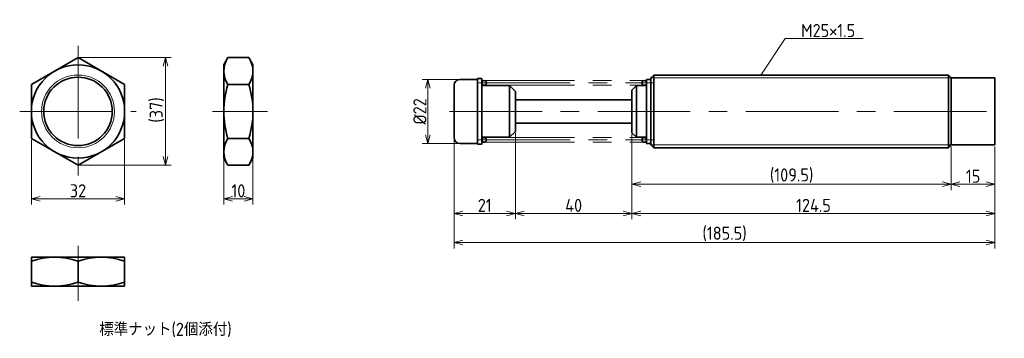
# Model space of a CAD drawing. Header units: millimetres. Extents: x 40 to 378, y 107 to 216.
import ezdxf

# ---------------------------------------------------------------- set-up
doc = ezdxf.new("R2010")
doc.units = ezdxf.units.MM
doc.linetypes.add('CENTER', pattern=[50.8, 31.75, -6.35, 6.35, -6.35])
doc.linetypes.add('PHANTOM', pattern=[63.5, 31.75, -6.35, 6.35, -6.35, 6.35, -6.35])
doc.layers.get('0').update_dxf_attribs({"plot": 0})
doc.layers.add('図形', color=7, linetype='Continuous', lineweight=35)
doc.layers.add('寸法・文字', color=3, linetype='Continuous', lineweight=18)
doc.layers.get('0').off()
doc.styles.add('Dimension', font='isocp.shx', dxfattribs={"bigfont": 'bigfont.shx'})
doc.dimstyles.new('DXF用', dxfattribs={"dimtxt": 4.5, "dimasz": 3, "dimexe": 2, "dimexo": 0.5, "dimgap": 0.5, "dimtad": 1, "dimdec": 3, "dimdsep": 46, "dimtxsty": 'Dimension', "dimblk": 'OPEN30', "dimcen": 2.5, "dimclrd": 3, "dimclre": 3, "dimclrt": 3, "dimazin": 2, "dimtfac": 1, "dimtdec": 3, "dimtmove": 0, "dimatfit": 3, "dimldrblk": 'OPEN30', "dimfxl": 1, "dimlwd": 18, "dimlwe": 18, "dimarcsym": 0})

# ---------------------------------------------------------------- blocks, each defined once
blk = doc.blocks.new('_Open30')
at = {"color": 0, "linetype": 'ByBlock', "lineweight": -2}
for p, q in [((-1, 0.27), (0, 0)), ((0, 0), (-1, -0.27)), ((0, 0), (-1, 0))]:
    blk.add_line(p, q, dxfattribs=at)
blk = doc.blocks.new('*D1')
at = {"layer": 'Defpoints', "color": 0}
for p in [(44, 175.76), (76, 175.76), (76, 155)]:
    blk.add_point(p, dxfattribs=at)
at = {"layer": '寸法・文字', "color": 3, "lineweight": 18}
for p, q in [((44, 175.26), (44, 153)), ((76, 175.26), (76, 153)), ((47, 155), (73, 155))]:
    blk.add_line(p, q, dxfattribs=at)
at = {"layer": '寸法・文字', "color": 3, "lineweight": 18, "xscale": 3, "yscale": 3, "zscale": 3, "rotation": 180}
blk.add_blockref('_Open30', (44, 155), dxfattribs=at)
at = {"layer": '寸法・文字', "color": 3, "lineweight": 18, "xscale": 3, "yscale": 3, "zscale": 3}
blk.add_blockref('_Open30', (76, 155), dxfattribs=at)
at = {"layer": '寸法・文字', "color": 3, "insert": (60, 157.75), "char_height": 4.5, "attachment_point": 5, "style": 'Dimension'}
blk.add_mtext('32', dxfattribs=at)
blk = doc.blocks.new('*D2')
at = {"layer": 'Defpoints', "color": 0}
for p in [(60, 203.48), (60, 166.52), (90, 166.52)]:
    blk.add_point(p, dxfattribs=at)
at = {"layer": '寸法・文字', "color": 3, "lineweight": 18}
for p, q in [((60.5, 203.48), (92, 203.48)), ((90, 200.48), (90, 169.52)), ((60.5, 166.52), (92, 166.52))]:
    blk.add_line(p, q, dxfattribs=at)
at = {"layer": '寸法・文字', "color": 3, "lineweight": 18, "xscale": 3, "yscale": 3, "zscale": 3}
for p, rotation in [((90, 203.48), 90), ((90, 166.52), 270)]:
    blk.add_blockref('_Open30', p, dxfattribs=dict(at, rotation=rotation))
at = {"layer": '寸法・文字', "color": 3, "insert": (87.03, 185.49), "char_height": 4.5, "attachment_point": 5, "rotation": 90, "style": 'Dimension'}
blk.add_mtext('(37)', dxfattribs=at)
blk = doc.blocks.new('*D3')
at = {"layer": 'Defpoints', "color": 0}
for p in [(110, 169), (120, 169), (120, 155)]:
    blk.add_point(p, dxfattribs=at)
at = {"layer": '寸法・文字', "color": 3, "lineweight": 18}
for p, q in [((110, 168.5), (110, 153)), ((120, 168.5), (120, 153)), ((113, 155), (117, 155))]:
    blk.add_line(p, q, dxfattribs=at)
at = {"layer": '寸法・文字', "color": 3, "lineweight": 18, "xscale": 3, "yscale": 3, "zscale": 3, "rotation": 180}
blk.add_blockref('_Open30', (110, 155), dxfattribs=at)
at = {"layer": '寸法・文字', "color": 3, "lineweight": 18, "xscale": 3, "yscale": 3, "zscale": 3}
blk.add_blockref('_Open30', (120, 155), dxfattribs=at)
at = {"layer": '寸法・文字', "color": 3, "insert": (115, 157.75), "char_height": 4.5, "attachment_point": 5, "style": 'Dimension'}
blk.add_mtext('10', dxfattribs=at)
blk = doc.blocks.new('*D4')
at = {"layer": 'Defpoints', "color": 0}
for p in [(191, 196), (180, 174), (191, 174)]:
    blk.add_point(p, dxfattribs=at)
at = {"layer": '寸法・文字', "color": 3, "lineweight": 18}
for p, q in [((190.5, 196), (178, 196)), ((180, 193), (180, 177)), ((190.5, 174), (178, 174))]:
    blk.add_line(p, q, dxfattribs=at)
at = {"layer": '寸法・文字', "color": 3, "lineweight": 18, "xscale": 3, "yscale": 3, "zscale": 3}
for p, rotation in [((180, 196), 90), ((180, 174), 270)]:
    blk.add_blockref('_Open30', p, dxfattribs=dict(at, rotation=rotation))
at = {"layer": '寸法・文字', "color": 3, "insert": (177.25, 185), "char_height": 4.5, "attachment_point": 5, "rotation": 90, "style": 'Dimension'}
blk.add_mtext('%%c22', dxfattribs=at)
blk = doc.blocks.new('*D5')
at = {"layer": 'Defpoints', "color": 0}
for p in [(359.5, 173.5), (374.5, 173.5), (359.5, 160)]:
    blk.add_point(p, dxfattribs=at)
at = {"layer": '寸法・文字', "color": 3, "lineweight": 18}
for p, q in [((359.5, 173), (359.5, 158)), ((374.5, 173), (374.5, 158)), ((371.5, 160), (362.5, 160))]:
    blk.add_line(p, q, dxfattribs=at)
at = {"layer": '寸法・文字', "color": 3, "lineweight": 18, "xscale": 3, "yscale": 3, "zscale": 3, "rotation": 180}
blk.add_blockref('_Open30', (359.5, 160), dxfattribs=at)
at = {"layer": '寸法・文字', "color": 3, "lineweight": 18, "xscale": 3, "yscale": 3, "zscale": 3}
blk.add_blockref('_Open30', (374.5, 160), dxfattribs=at)
at = {"layer": '寸法・文字', "color": 3, "insert": (367, 162.75), "char_height": 4.5, "attachment_point": 5, "style": 'Dimension'}
blk.add_mtext('15', dxfattribs=at)
blk = doc.blocks.new('*D6')
at = {"layer": 'Defpoints', "color": 0}
for p in [(250, 177.65), (359.5, 173), (250, 160)]:
    blk.add_point(p, dxfattribs=at)
at = {"layer": '寸法・文字', "color": 3, "lineweight": 18}
for p, q in [((250, 177.15), (250, 158)), ((359.5, 172.5), (359.5, 158)), ((356.5, 160), (253, 160))]:
    blk.add_line(p, q, dxfattribs=at)
at = {"layer": '寸法・文字', "color": 3, "lineweight": 18, "xscale": 3, "yscale": 3, "zscale": 3, "rotation": 180}
blk.add_blockref('_Open30', (250, 160), dxfattribs=at)
at = {"layer": '寸法・文字', "color": 3, "lineweight": 18, "xscale": 3, "yscale": 3, "zscale": 3}
blk.add_blockref('_Open30', (359.5, 160), dxfattribs=at)
at = {"layer": '寸法・文字', "color": 3, "insert": (304.75, 162.98), "char_height": 4.5, "attachment_point": 5, "style": 'Dimension'}
blk.add_mtext('(109.5)', dxfattribs=at)
blk = doc.blocks.new('*D7')
at = {"layer": 'Defpoints', "color": 0}
for p in [(250, 177.65), (374.5, 173.5), (250, 150)]:
    blk.add_point(p, dxfattribs=at)
at = {"layer": '寸法・文字', "color": 3, "lineweight": 18}
for p, q in [((250, 177.15), (250, 148)), ((374.5, 173), (374.5, 148)), ((371.5, 150), (253, 150))]:
    blk.add_line(p, q, dxfattribs=at)
at = {"layer": '寸法・文字', "color": 3, "lineweight": 18, "xscale": 3, "yscale": 3, "zscale": 3, "rotation": 180}
blk.add_blockref('_Open30', (250, 150), dxfattribs=at)
at = {"layer": '寸法・文字', "color": 3, "lineweight": 18, "xscale": 3, "yscale": 3, "zscale": 3}
blk.add_blockref('_Open30', (374.5, 150), dxfattribs=at)
at = {"layer": '寸法・文字', "color": 3, "insert": (312.25, 152.75), "char_height": 4.5, "attachment_point": 5, "style": 'Dimension'}
blk.add_mtext('124.5', dxfattribs=at)
blk = doc.blocks.new('*D8')
at = {"layer": 'Defpoints', "color": 0}
for p in [(210, 178.15), (250, 177.65), (210, 150)]:
    blk.add_point(p, dxfattribs=at)
at = {"layer": '寸法・文字', "color": 3, "lineweight": 18}
for p, q in [((210, 177.65), (210, 148)), ((250, 177.15), (250, 148)), ((247, 150), (213, 150))]:
    blk.add_line(p, q, dxfattribs=at)
at = {"layer": '寸法・文字', "color": 3, "lineweight": 18, "xscale": 3, "yscale": 3, "zscale": 3, "rotation": 180}
blk.add_blockref('_Open30', (210, 150), dxfattribs=at)
at = {"layer": '寸法・文字', "color": 3, "lineweight": 18, "xscale": 3, "yscale": 3, "zscale": 3}
blk.add_blockref('_Open30', (250, 150), dxfattribs=at)
at = {"layer": '寸法・文字', "color": 3, "insert": (230, 152.75), "char_height": 4.5, "attachment_point": 5, "style": 'Dimension'}
blk.add_mtext('40', dxfattribs=at)
blk = doc.blocks.new('*D9')
at = {"layer": 'Defpoints', "color": 0}
for p in [(189, 176), (210, 178.15), (189, 150)]:
    blk.add_point(p, dxfattribs=at)
at = {"layer": '寸法・文字', "color": 3, "lineweight": 18}
for p, q in [((210, 177.65), (210, 148)), ((189, 175.5), (189, 148)), ((207, 150), (192, 150))]:
    blk.add_line(p, q, dxfattribs=at)
at = {"layer": '寸法・文字', "color": 3, "lineweight": 18, "xscale": 3, "yscale": 3, "zscale": 3, "rotation": 180}
blk.add_blockref('_Open30', (189, 150), dxfattribs=at)
at = {"layer": '寸法・文字', "color": 3, "lineweight": 18, "xscale": 3, "yscale": 3, "zscale": 3}
blk.add_blockref('_Open30', (210, 150), dxfattribs=at)
at = {"layer": '寸法・文字', "color": 3, "insert": (199.5, 152.75), "char_height": 4.5, "attachment_point": 5, "style": 'Dimension'}
blk.add_mtext('21', dxfattribs=at)
blk = doc.blocks.new('*D10')
at = {"layer": 'Defpoints', "color": 0}
for p in [(189, 176), (374.5, 173.5), (189, 140)]:
    blk.add_point(p, dxfattribs=at)
at = {"layer": '寸法・文字', "color": 3, "lineweight": 18}
for p, q in [((189, 175.5), (189, 138)), ((374.5, 173), (374.5, 138)), ((371.5, 140), (192, 140))]:
    blk.add_line(p, q, dxfattribs=at)
at = {"layer": '寸法・文字', "color": 3, "lineweight": 18, "xscale": 3, "yscale": 3, "zscale": 3, "rotation": 180}
blk.add_blockref('_Open30', (189, 140), dxfattribs=at)
at = {"layer": '寸法・文字', "color": 3, "lineweight": 18, "xscale": 3, "yscale": 3, "zscale": 3}
blk.add_blockref('_Open30', (374.5, 140), dxfattribs=at)
at = {"layer": '寸法・文字', "color": 3, "insert": (281.75, 142.975), "char_height": 4.5, "attachment_point": 5, "style": 'Dimension'}
blk.add_mtext('(185.5)', dxfattribs=at)

msp = doc.modelspace()

# ---------------------------------------------------------------- linework, layer by layer
at = {"layer": '図形', "color": 3, "linetype": 'CENTER', "lineweight": 18}
for p, q in [((60, 207.5), (60, 162.5)), ((197, 194.8), (257.5, 194.8)), ((40, 185), (80, 185)), ((106.1031, 185), (125, 185)), ((187.4355, 185), (377.6977, 185)), ((197, 175.2), (257.5, 175.2)), ((60, 138.8969), (60, 120))]:
    msp.add_line(p, q, dxfattribs=at)
at = {"layer": '図形'}
for p, q in [((60, 203.4752), (44, 194.2376)), ((76, 194.2376), (60, 203.4752)), ((110, 201), (111.4291, 203.4752)), ((111.4291, 203.4752), (118.5709, 203.4752)), ((120, 201), (118.5709, 203.4752)), ((110, 169), (110, 201)), ((120, 169), (120, 201)), ((191, 196), (197, 196)), ((197, 196.25), (197, 173.75)), ((197, 196.25), (198.5, 196.25)), ((198.5, 196.25), (198.5, 173.75)), ((255, 196), (255, 174)), ((255, 196), (256.5, 196)), ((256.5, 196.5), (257.5, 197.5)), ((256.5, 196.5), (256.5, 173.5)), ((257.5, 197.5), (358.5, 197.5)), ((257.5, 197.5), (257.5, 172.5)), ((358.5, 197.5), (358.5, 172.5)), ((359.5, 196.5), (358.5, 197.5)), ((359.5, 196.5), (359.5, 173.5)), ((359.5, 196.5), (374.5, 196.5)), ((374.5, 196.5), (374.5, 173.5)), ((44, 194.2376), (44, 175.7624)), ((76, 175.7624), (76, 194.2376)), ((111.4291, 194.2376), (118.5709, 194.2376)), ((189, 194), (189, 176)), ((198.5, 193.85), (208, 193.85)), ((208, 193.85), (208, 176.15)), ((210, 191.85), (208, 193.85)), ((250, 192.35), (251.5, 193.85)), ((251.5, 193.85), (251.5, 176.15)), ((251.5, 193.85), (255, 193.85)), ((210, 191.85), (210, 178.15)), ((250, 192.35), (250, 177.65)), ((250, 189), (210, 189)), ((250, 181), (210, 181)), ((248, 181), (233, 181)), ((44, 175.7624), (60, 166.5248)), ((60, 166.5248), (76, 175.7624)), ((111.4291, 175.7624), (118.5709, 175.7624)), ((198.5, 176.15), (208, 176.15)), ((210, 178.15), (208, 176.15)), ((250, 177.65), (251.5, 176.15)), ((251.5, 176.15), (255, 176.15)), ((191, 174), (197, 174)), ((197, 173.75), (198.5, 173.75)), ((255, 174), (256.5, 174)), ((256.5, 173.5), (257.5, 172.5)), ((257.5, 172.5), (358.5, 172.5)), ((359.5, 173.5), (358.5, 172.5)), ((359.5, 173.5), (374.5, 173.5)), ((110, 169), (111.4291, 166.5248)), ((120, 169), (118.5709, 166.5248)), ((111.4291, 166.5248), (118.5709, 166.5248)), ((44, 135), (76, 135)), ((44, 135), (44, 125)), ((60, 133.5709), (60, 126.4291)), ((76, 135), (76, 125)), ((44, 125), (76, 125))]:
    msp.add_line(p, q, dxfattribs=at)
at = {"layer": '図形', "color": 3, "lineweight": 18}
for p, q in [((256.5, 196.5), (359.5, 196.5)), ((256.5, 173.5), (359.5, 173.5))]:
    msp.add_line(p, q, dxfattribs=at)
at = {"layer": '図形', "color": 5, "linetype": 'PHANTOM', "lineweight": 18}
for p, q in [((198.5, 195.6), (255, 195.6)), ((198.5, 194), (255, 194)), ((198.5, 176), (255, 176)), ((198.5, 174.4), (255, 174.4))]:
    msp.add_line(p, q, dxfattribs=at)
at = {"layer": '図形'}
for centre, radius in [((60, 185), 16), ((60, 185), 11.75), ((199.3, 194.8), 0.8), ((254.2, 194.8), 0.8), ((199.3, 175.2), 0.8), ((254.2, 175.2), 0.8)]:
    msp.add_circle(centre, radius, dxfattribs=at)
at = {"layer": '図形', "color": 3, "lineweight": 18}
msp.add_circle((60, 185), 12.5, dxfattribs=at)
at = {"layer": '図形'}
for centre, radius, start, end in [((118.1786, 198.8564), 8.1786, 145.615753, 214.384248), ((111.8214, 198.8564), 8.1786, 325.615752, 34.384247), ((191, 194), 2, 90, 180), ((140.5709, 185), 30.5709, 162.412046, 197.587954), ((89.4291, 185), 30.5709, 342.412046, 17.587954), ((118.1786, 171.1436), 8.1786, 145.615752, 214.384247), ((111.8214, 171.1436), 8.1786, 325.615753, 34.384248), ((191, 176), 2, 180, 270), ((52, 111.8932), 23.1068, 69.743841, 110.256159), ((68, 111.8932), 23.1068, 69.743841, 110.25616), ((52, 148.1068), 23.1068, 249.743844, 290.256154), ((68, 148.1068), 23.1068, 249.743842, 290.256158)]:
    msp.add_arc(centre, radius, start, end, dxfattribs=at)

# ---------------------------------------------------------------- texts
at = {"layer": '寸法・文字', "insert": (308, 210.5), "char_height": 4.5, "attachment_point": 7, "style": 'Dimension'}
msp.add_mtext('M25×1.5', dxfattribs=at)
at = {"layer": '寸法・文字', "insert": (90, 110), "char_height": 4.5, "width": 75, "attachment_point": 5, "style": 'Dimension'}
msp.add_mtext('標準ナット(2個添付)', dxfattribs=at)

# ---------------------------------------------------------------- dimensions: what is measured, and where the dimension line sits
at = {"layer": '寸法・文字'}
dim = msp.add_linear_dim(base=(90, 166.5248), p1=(60, 203.4752), p2=(60, 166.5248), angle=90, text='(<>)', dimstyle='DXF用', override={"dimdec": 1}, dxfattribs=at)
dim.commit()
dim.dimension.update_dxf_attribs({"geometry": '*D2', "text_midpoint": (90, 185.4914), "dimtype": 160})
dim = msp.add_linear_dim(base=(180, 174), p1=(191, 196), p2=(191, 174), angle=90, text='%%c<>', dimstyle='DXF用', dxfattribs=at)
dim.commit()
dim.dimension.update_dxf_attribs({"geometry": '*D4', "text_midpoint": (180, 185), "dimtype": 160})
for base, p1, p2, picture, middle in [((76, 155), (44, 175.7624), (76, 175.7624), '*D1', (60, 155)), ((189, 150), (210, 178.15), (189, 176), '*D9', (199.5, 150)), ((210, 150), (250, 177.65), (210, 178.15), '*D8', (230, 150)), ((250, 150), (374.5, 173.5), (250, 177.65), '*D7', (312.25, 150)), ((359.5, 160), (374.5, 173.5), (359.5, 173.5), '*D5', (367, 160)), ((120, 155), (110, 169), (120, 169), '*D3', (115, 155))]:
    dim = msp.add_linear_dim(base=base, p1=p1, p2=p2, dimstyle='DXF用', dxfattribs=at)
    dim.commit()
    dim.dimension.update_dxf_attribs({"geometry": picture, "text_midpoint": middle, "dimtype": 160})
for base, p1, p2, picture, middle in [((189, 140), (374.5, 173.5), (189, 176), '*D10', (281.75, 140)), ((250, 160), (359.5, 173), (250, 177.65), '*D6', (304.75, 160))]:
    dim = msp.add_linear_dim(base=base, p1=p1, p2=p2, text='(<>)', dimstyle='DXF用', dxfattribs=at)
    dim.commit()
    dim.dimension.update_dxf_attribs({"geometry": picture, "text_midpoint": middle, "dimtype": 160})

# ---------------------------------------------------------------- leaders
at = {"layer": '寸法・文字', "annotation_type": 0, "has_hookline": 1, "hookline_direction": 0, "text_width": 21.3364}
msp.add_leader([(294.1667, 197.5), (302.5, 210), (307.5, 210)], dimstyle='DXF用', override={"dimgap": 0.5, "dimtad": 1}, dxfattribs=at)

doc.saveas('drawing.dxf')
